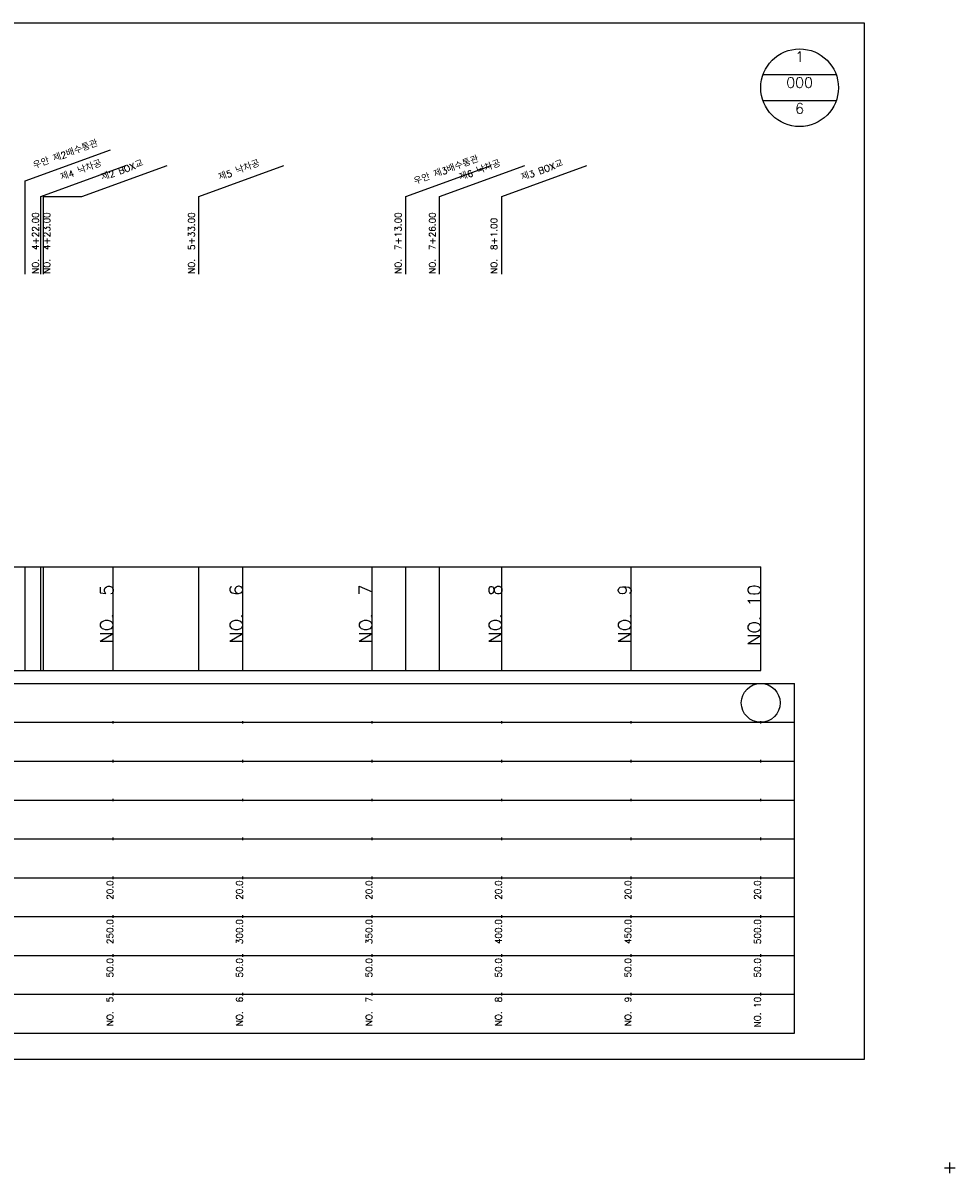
# Model space of a CAD drawing. Extents: x -2 to 685, y -2 to 925.
# Tile 2 of 4: x 325 to 685, y -2 to 442. Entities that reach past the tile are written whole.
import ezdxf
from ezdxf.enums import TextEntityAlignment as Align

# ---------------------------------------------------------------- set-up
doc = ezdxf.new("R2010")
doc.units = 0
doc.header["$LTSCALE"] = 5
for name, color, linetype in [('BOX', 5, 'CONTINUOUS'), ('DT1', 3, 'CONTINUOUS'), ('DT2', 6, 'CONTINUOUS'), ('LT1', 4, 'CONTINUOUS'), ('ST1', 7, 'CONTINUOUS')]:
    doc.layers.add(name, color=color, linetype=linetype)
doc.styles.add('GHS', font='ROMANS.shx', dxfattribs={"bigfont": 'GHS.shx'})

msp = doc.modelspace()

# ---------------------------------------------------------------- linework, layer by layer
at = {"layer": 'BOX'}
msp.add_lwpolyline([(50, 42), (650, 42), (650, 442), (50, 442), (50, 42)], dxfattribs=at)
at = {"layer": 'DT1', "linetype": 'CONTINUOUS'}
msp.add_line((333, 375), (347.87, 375), dxfattribs=at)
at = {"layer": 'LT1', "linetype": 'CONTINUOUS'}
for p, q in [((326, 381.1), (358.89, 393.07)), ((332, 375), (364.89, 386.97)), ((347.87, 375), (380.76, 386.97)), ((393, 375), (425.89, 386.97)), ((473, 375), (505.89, 386.97)), ((486, 375), (518.89, 386.97)), ((510, 375), (542.89, 386.97)), ((326, 345), (326, 381.1)), ((332, 345), (332, 375)), ((333, 345), (333, 375)), ((393, 345), (393, 375)), ((473, 345), (473, 375)), ((486, 345), (486, 375)), ((510, 345), (510, 375))]:
    msp.add_line(p, q, dxfattribs=at)
at = {"layer": 'LT1'}
for p, q in [((326, 192), (326, 232)), ((332, 192), (332, 232)), ((333, 192), (333, 232)), ((360, 192), (360, 232)), ((393, 192), (393, 232)), ((410, 192), (410, 232)), ((460, 192), (460, 232)), ((473, 192), (473, 232)), ((486, 192), (486, 232)), ((510, 192), (510, 232)), ((560, 192), (560, 232)), ((610, 192), (610, 232)), ((360, 225.69), (360, 226.69)), ((410, 225.69), (410, 226.69)), ((460, 225.69), (460, 226.69)), ((510, 225.69), (510, 226.69)), ((560, 225.69), (560, 226.69)), ((610, 225.69), (610, 226.69)), ((110, 192), (610, 192)), ((360, 171.5), (360, 172.5)), ((410, 171.5), (410, 172.5)), ((460, 171.5), (460, 172.5)), ((510, 171.5), (510, 172.5)), ((560, 171.5), (560, 172.5)), ((610, 171.5), (610, 172.5)), ((360, 156.5), (360, 157.5)), ((410, 156.5), (410, 157.5)), ((460, 156.5), (460, 157.5)), ((510, 156.5), (510, 157.5)), ((560, 156.5), (560, 157.5)), ((610, 156.5), (610, 157.5)), ((360, 141.5), (360, 142.5)), ((410, 141.5), (410, 142.5)), ((460, 141.5), (460, 142.5)), ((510, 141.5), (510, 142.5)), ((560, 141.5), (560, 142.5)), ((610, 141.5), (610, 142.5)), ((360, 126.5), (360, 127.5)), ((410, 126.5), (410, 127.5)), ((460, 126.5), (460, 127.5)), ((510, 126.5), (510, 127.5)), ((560, 126.5), (560, 127.5)), ((610, 126.5), (610, 127.5)), ((360, 111.5), (360, 112.5)), ((410, 111.5), (410, 112.5)), ((460, 111.5), (460, 112.5)), ((510, 111.5), (510, 112.5)), ((560, 111.5), (560, 112.5)), ((610, 111.5), (610, 112.5)), ((360, 96.5), (360, 97.5)), ((410, 96.5), (410, 97.5)), ((460, 96.5), (460, 97.5)), ((510, 96.5), (510, 97.5)), ((560, 96.5), (560, 97.5)), ((610, 96.5), (610, 97.5)), ((360, 81.5), (360, 82.5)), ((410, 81.5), (410, 82.5)), ((460, 81.5), (460, 82.5)), ((510, 81.5), (510, 82.5)), ((560, 81.5), (560, 82.5)), ((610, 81.5), (610, 82.5)), ((360, 66.5), (360, 67.5)), ((410, 66.5), (410, 67.5)), ((460, 66.5), (460, 67.5)), ((510, 66.5), (510, 67.5)), ((560, 66.5), (560, 67.5)), ((610, 66.5), (610, 67.5))]:
    msp.add_line(p, q, dxfattribs=at)
msp.add_lwpolyline([(110, 232), (160, 232), (210, 232), (260, 232), (310, 232), (360, 232), (410, 232), (460, 232), (510, 232), (560, 232), (610, 232)], dxfattribs=at)
at = {"layer": 'ST1', "linetype": 'CONTINUOUS'}
for p, q in [((639.14, 422), (610.86, 422)), ((639.14, 412), (610.86, 412))]:
    msp.add_line(p, q, dxfattribs=at)
at = {"layer": 'ST1'}
for p, q in [((80, 187), (623, 187)), ((623, 52), (623, 187)), ((87.5, 172), (623, 172)), ((80, 157), (623, 157)), ((87.5, 142), (623, 142)), ((80, 127), (623, 127)), ((80, 112), (623, 112)), ((80, 97), (623, 97)), ((80, 82), (623, 82)), ((80, 67), (623, 67)), ((80, 52), (623, 52)), ((681, 0), (685, 0)), ((683, -2), (683, 2))]:
    msp.add_line(p, q, dxfattribs=at)
at = {"layer": 'ST1', "linetype": 'CONTINUOUS'}
for centre, radius in [((625, 417), 15), ((610, 179.5), 7.5)]:
    msp.add_circle(centre, radius, dxfattribs=at)

# ---------------------------------------------------------------- texts
at = {"layer": 'DT1', "linetype": 'CONTINUOUS', "style": 'GHS'}
for s, p in [('우안 제2배수통관', (342, 390.09)), ('제4 낙차공', (348, 383.99)), ('제2 BOX교', (363.87, 383.99)), ('제5 낙차공', (409, 383.99)), ('우안 제3배수통관', (489, 383.99)), ('제6 낙차공', (502, 383.99)), ('제3 BOX교', (526, 383.99))]:
    msp.add_text(s, height=2.5, rotation=20, dxfattribs=at).set_placement(p, align=Align.CENTER)
for s, p in [('NO.  4+22.00', (331.25, 345.12)), ('NO.  4+23.00', (335.61, 345.12)), ('NO.  5+33.00', (391.46, 345.12)), ('NO.  7+13.00', (471.25, 345.12)), ('NO.  7+26.00', (484.46, 345.12)), ('NO.  8+1.00', (508.25, 345.12))]:
    msp.add_text(s, height=2.5, rotation=90, dxfattribs=at).set_placement(p)
at = {"layer": 'DT1', "style": 'GHS'}
for s, height, p in [('NO.  5', 5, (360, 225.19)), ('NO.  6', 5, (410, 225.19)), ('NO.  7', 5, (460, 225.19)), ('NO.  8', 5, (510, 225.19)), ('NO.  9', 5, (560, 225.19)), ('NO. 10', 5, (610, 225.19)), (' 20.0', 2.5, (360, 111)), (' 20.0', 2.5, (410, 111)), (' 20.0', 2.5, (460, 111)), (' 20.0', 2.5, (510, 111)), (' 20.0', 2.5, (560, 111)), (' 20.0', 2.5, (610, 111)), ('   250.0', 2.5, (360, 96)), ('   300.0', 2.5, (410, 96)), ('   350.0', 2.5, (460, 96)), ('   400.0', 2.5, (510, 96)), ('   450.0', 2.5, (560, 96)), ('   500.0', 2.5, (610, 96)), ('  50.0', 2.5, (360, 81)), ('  50.0', 2.5, (410, 81)), ('  50.0', 2.5, (460, 81)), ('  50.0', 2.5, (510, 81)), ('  50.0', 2.5, (560, 81)), ('  50.0', 2.5, (610, 81)), ('NO.  5', 2.5, (360, 66)), ('NO.  6', 2.5, (410, 66)), ('NO.  7', 2.5, (460, 66)), ('NO.  8', 2.5, (510, 66)), ('NO.  9', 2.5, (560, 66)), ('NO. 10', 2.5, (610, 66))]:
    msp.add_text(s, height=height, rotation=90, dxfattribs=at).set_placement(p, align=Align.RIGHT)
at = {"layer": 'DT2', "linetype": 'CONTINUOUS', "style": 'GHS'}
for s, p in [('1', (625, 427)), ('000', (625, 417)), ('6', (625, 407))]:
    msp.add_text(s, height=4, dxfattribs=at).set_placement(p, align=Align.CENTER)

doc.saveas('drawing.dxf')
